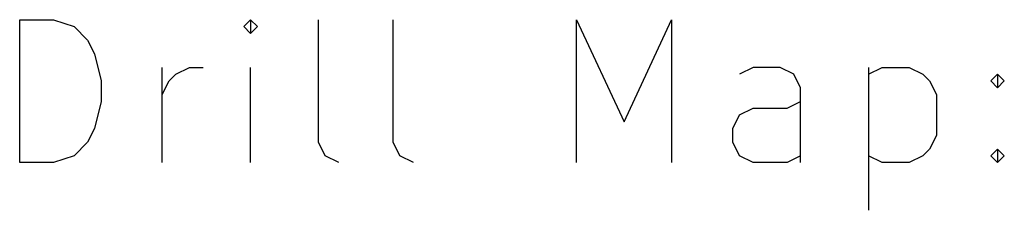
# Model space of a CAD drawing. Extents: x 2.6 to 16.4, y -3.8 to -1.1.
import ezdxf

# ---------------------------------------------------------------- set-up
doc = ezdxf.new("R2010")
doc.units = 0
doc.layers.add('BLACK', color=7, linetype='CONTINUOUS')

msp = doc.modelspace()

# ---------------------------------------------------------------- linework, layer by layer
at = {"layer": 'BLACK', "linetype": 'CONTINUOUS'}
for p, q in [((2.607768, -3.114838), (2.607768, -1.114838)), ((2.607768, -1.114838), (3.083958, -1.114838)), ((3.083958, -1.114838), (3.369673, -1.210076)), ((3.369673, -1.210076), (3.560149, -1.400552)), ((5.845863, -1.114838), (5.750625, -1.210076)), ((5.750625, -1.210076), (5.845863, -1.305314)), ((5.941101, -1.210076), (5.845863, -1.114838)), ((5.845863, -1.114838), (5.845863, -1.305314)), ((5.845863, -1.305314), (5.941101, -1.210076)), ((6.798244, -2.829123), (6.798244, -1.114838)), ((7.845863, -2.829123), (7.845863, -1.114838)), ((10.417292, -3.114838), (10.417292, -1.114838)), ((10.417292, -1.114838), (11.083959, -2.543409)), ((11.083959, -2.543409), (11.750625, -1.114838)), ((11.750625, -1.114838), (11.750625, -3.114838)), ((3.560149, -1.400552), (3.655387, -1.591028)), ((3.655387, -1.591028), (3.750625, -1.97198)), ((4.607768, -3.114838), (4.607768, -1.781504)), ((4.798244, -1.876742), (4.98872, -1.781504)), ((4.98872, -1.781504), (5.179197, -1.781504)), ((5.845863, -3.114838), (5.845863, -1.781504)), ((12.893482, -1.781504), (12.703006, -1.876742)), ((13.274435, -1.781504), (12.893482, -1.781504)), ((13.464911, -1.876742), (13.274435, -1.781504)), ((14.51253, -1.781504), (14.51253, -3.781504)), ((14.51253, -1.876742), (14.703006, -1.781504)), ((14.703006, -1.781504), (15.083959, -1.781504)), ((15.083959, -1.781504), (15.274435, -1.876742)), ((4.703006, -1.97198), (4.798244, -1.876742)), ((13.560149, -2.067219), (13.464911, -1.876742)), ((15.274435, -1.876742), (15.369673, -1.97198)), ((16.226816, -1.97198), (16.322054, -1.876742)), ((16.322054, -1.876742), (16.417292, -1.97198)), ((16.322054, -1.876742), (16.322054, -2.067219)), ((3.750625, -1.97198), (3.750625, -2.257695)), ((4.607768, -2.162457), (4.703006, -1.97198)), ((13.560149, -3.114838), (13.560149, -2.067219)), ((15.369673, -1.97198), (15.464911, -2.162457)), ((16.322054, -2.067219), (16.226816, -1.97198)), ((16.417292, -1.97198), (16.322054, -2.067219)), ((15.464911, -2.162457), (15.464911, -2.733885)), ((3.750625, -2.257695), (3.655387, -2.638647)), ((13.369673, -2.352933), (13.560149, -2.257695)), ((12.607768, -2.638647), (12.703006, -2.448171)), ((12.703006, -2.448171), (12.893482, -2.352933)), ((12.893482, -2.352933), (13.369673, -2.352933)), ((3.655387, -2.638647), (3.560149, -2.829123)), ((12.607768, -2.829123), (12.607768, -2.638647)), ((15.464911, -2.733885), (15.369673, -2.924361)), ((3.560149, -2.829123), (3.369673, -3.0196)), ((6.893482, -3.0196), (6.798244, -2.829123)), ((7.941101, -3.0196), (7.845863, -2.829123)), ((12.703006, -3.0196), (12.607768, -2.829123)), ((3.369673, -3.0196), (3.083958, -3.114838)), ((7.083958, -3.114838), (6.893482, -3.0196)), ((8.131577, -3.114838), (7.941101, -3.0196)), ((12.893482, -3.114838), (12.703006, -3.0196)), ((13.560149, -3.0196), (13.369673, -3.114838)), ((14.703006, -3.114838), (14.51253, -3.0196)), ((15.274435, -3.0196), (15.083959, -3.114838)), ((15.369673, -2.924361), (15.274435, -3.0196)), ((16.226816, -3.0196), (16.322054, -2.924361)), ((16.322054, -3.114838), (16.226816, -3.0196)), ((16.322054, -2.924361), (16.417292, -3.0196)), ((16.322054, -2.924361), (16.322054, -3.114838)), ((16.417292, -3.0196), (16.322054, -3.114838)), ((3.083958, -3.114838), (2.607768, -3.114838)), ((13.369673, -3.114838), (12.893482, -3.114838)), ((15.083959, -3.114838), (14.703006, -3.114838))]:
    msp.add_line(p, q, dxfattribs=at)

doc.saveas('drawing.dxf')
